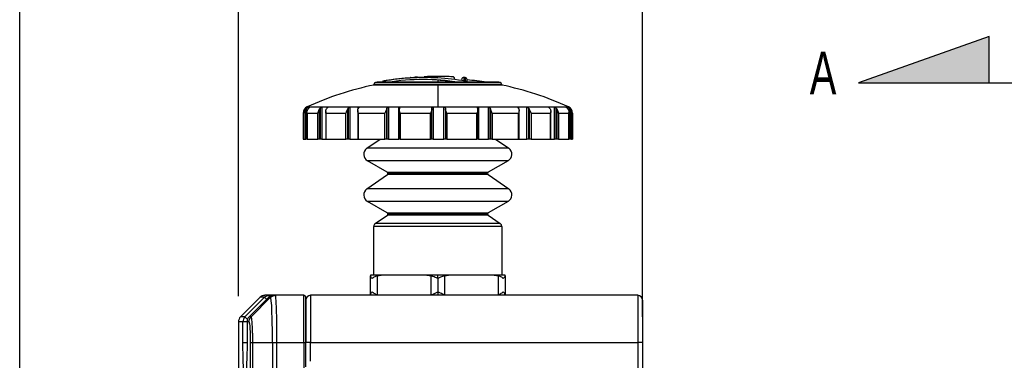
# Model space of a CAD drawing. Header units: millimetres. Extents: x 19 to 819, y 19 to 629.
# Tile 19 of 35: x 388 to 534, y 460 to 510. Entities that reach past the tile are written whole.
import ezdxf

# ---------------------------------------------------------------- set-up
doc = ezdxf.new("R2010")
doc.units = ezdxf.units.MM
doc.header["$LTSCALE"] = 3
doc.layers.add('DIMENSIONS', color=140, linetype='Continuous', lineweight=25)
doc.layers.add('TEXT', color=140, linetype='Continuous', lineweight=25)
doc.styles.add('SLDTEXTSTYLE0', font='TXT', dxfattribs={"width": 0.7})
doc.dimstyles.new('SLDDIMSTYLE0', dxfattribs={"dimtxt": 6.474023, "dimasz": 9.906, "dimexe": 0, "dimexo": 0.0625, "dimgap": 1.618506, "dimtad": 0, "dimtih": 1, "dimtoh": 1, "dimrnd": 1e-09, "dimzin": 12, "dimdsep": 46, "dimtxsty": 'SLDTEXTSTYLE0', "dimsah": 1, "dimcen": 0.09, "dimadec": 0, "dimazin": 3, "dimtfac": 1, "dimtofl": 0, "dimtmove": 0, "dimatfit": 3, "dimfxl": 0, "dimfrac": 2, "dimtolj": 1, "dimtzin": 12, "dimarcsym": 0})
doc.dimstyles.new('SLDDIMSTYLE2', dxfattribs={"dimtxt": 6.474023, "dimasz": 9.906, "dimexe": 0, "dimexo": 0.0625, "dimgap": 1.618506, "dimtad": 0, "dimtih": 1, "dimtoh": 1, "dimrnd": 1e-09, "dimzin": 4, "dimdsep": 46, "dimtxsty": 'SLDTEXTSTYLE0', "dimsah": 1, "dimcen": 0.09, "dimadec": 0, "dimazin": 1, "dimtfac": 1, "dimtofl": 0, "dimtmove": 0, "dimatfit": 3, "dimfxl": 0, "dimfrac": 2, "dimtolj": 1, "dimtzin": 12, "dimarcsym": 0})

# ---------------------------------------------------------------- blocks, each defined once
blk = doc.blocks.new('SW_BROKEN_VIEW_1')
at = {"color": 0}
for p, q in [((26.63, 10.44), (7.24, 3.55)), ((26.63, 3.55), (26.63, 10.44)), ((7.24, 3.55), (34.52, 3.55))]:
    blk.add_line(p, q, dxfattribs=at)
at = {"layer": 'TEXT', "color": 0, "insert": (0, 8.19), "char_height": 6.35, "attachment_point": 1, "style": 'SLDTEXTSTYLE0'}
blk.add_mtext('A', dxfattribs=at)
blk = doc.blocks.new('_D_8')
at = {"layer": 'DIMENSIONS'}
for p, q in [((387.95, 445.32), (387.95, 559.54)), ((480.45, 466.32), (480.45, 559.54)), ((387.95, 550.02), (421.41, 550.02)), ((430.18, 550.02), (428.01, 550.02)), ((428.01, 550.02), (428.01, 539.73)), ((449.42, 550.02), (451.59, 550.02)), ((451.59, 550.02), (451.59, 539.73)), ((480.45, 550.02), (458.19, 550.02)), ((428.01, 539.73), (430.18, 539.73)), ((451.59, 539.73), (449.42, 539.73))]:
    blk.add_line(p, q, dxfattribs=at)
for points in [[(387.95, 550.02), (397.86, 548.49), (397.86, 551.54)], [(480.45, 550.02), (470.55, 551.54), (470.55, 548.49)]]:
    blk.add_solid(points, dxfattribs=at)
at = {"layer": 'DIMENSIONS', "char_height": 6.35, "attachment_point": 1, "style": 'SLDTEXTSTYLE0'}
for s, insert in [('92.5', (430.18, 559.65)), ('3.64', (430.18, 547.91))]:
    blk.add_mtext(s, dxfattribs=dict(at, insert=insert))
blk = doc.blocks.new('_D_11')
at = {"layer": 'DIMENSIONS'}
for p, q in [((420.45, 469.41), (420.45, 531.55)), ((480.45, 472.62), (480.45, 531.55)), ((420.45, 522.02), (432.08, 522.02)), ((440.85, 522.02), (438.68, 522.02)), ((438.68, 522.02), (438.68, 511.73)), ((460.09, 522.02), (462.26, 522.02)), ((462.26, 522.02), (462.26, 511.73)), ((480.45, 522.02), (468.86, 522.02)), ((438.68, 511.73), (440.85, 511.73)), ((462.26, 511.73), (460.09, 511.73))]:
    blk.add_line(p, q, dxfattribs=at)
for points in [[(420.45, 522.02), (430.36, 520.5), (430.36, 523.55)], [(480.45, 522.02), (470.55, 523.55), (470.55, 520.5)]]:
    blk.add_solid(points, dxfattribs=at)
at = {"layer": 'DIMENSIONS', "char_height": 6.35, "attachment_point": 1, "style": 'SLDTEXTSTYLE0'}
for s, insert in [('60.0', (440.85, 531.66)), ('2.36', (440.85, 519.92))]:
    blk.add_mtext(s, dxfattribs=dict(at, insert=insert))

msp = doc.modelspace()

# ---------------------------------------------------------------- hatches: boundary and pattern name
at = {"linetype": 'Continuous'}
h = msp.add_hatch(color=7, dxfattribs=at)
h.paths.add_polyline_path([(531.933, 507.944), (512.544, 501.05), (531.933, 501.05)], flags=0)
h.paths.add_polyline_path([(531.933, 289.368), (531.933, 295.831), (512.544, 295.831)], flags=0)

# ---------------------------------------------------------------- linework, layer by layer
for p, q in [((446.021, 501.844), (445.975, 501.84)), ((446.709, 501.896), (446.477, 501.879)), ((447.003, 501.918), (446.994, 501.917)), ((448.027, 501.973), (448.027, 501.972)), ((450.053, 501.804), (450.053, 501.781)), ((452.563, 501.665), (452.563, 501.661)), ((452.563, 501.649), (452.563, 501.661)), ((454.129, 501.84), (454.129, 501.305)), ((459.553, 500.802), (440.553, 500.802)), ((440.553, 500.735), (440.553, 500.802)), ((450.053, 500.735), (440.553, 500.735)), ((450.053, 501.096), (440.794, 501.096)), ((450.053, 501.137), (441, 501.137)), ((450.053, 501.142), (441.057, 501.142)), ((441.836, 501.29), (441.901, 501.305)), ((450.053, 501.441), (450.053, 501.142)), ((450.053, 501.137), (450.053, 501.096)), ((459.106, 501.137), (450.053, 501.137)), ((459.312, 501.096), (450.053, 501.096)), ((450.053, 500.735), (450.053, 497.483)), ((459.553, 500.735), (450.053, 500.735)), ((454.403, 501.142), (454.403, 501.541)), ((459.553, 500.802), (459.553, 500.735)), ((430.431, 497.187), (430.512, 497.28)), ((430.512, 497.28), (430.512, 492.712)), ((431.029, 497.44), (430.744, 497.44)), ((430.744, 497.44), (430.744, 497.106)), ((430.869, 497.278), (430.793, 497.19)), ((432.493, 497.187), (432.564, 497.28)), ((432.564, 497.28), (432.564, 492.712)), ((433.641, 497.44), (432.841, 497.44)), ((432.841, 497.44), (432.841, 492.712)), ((433.573, 497.278), (433.506, 497.19)), ((433.641, 497.361), (433.641, 497.44)), ((436.673, 497.187), (436.726, 497.28)), ((436.726, 497.28), (436.726, 492.712)), ((438.233, 497.44), (437.013, 497.44)), ((437.013, 497.44), (437.013, 492.712)), ((438.265, 497.278), (438.215, 497.19)), ((438.233, 497.221), (438.233, 497.44)), ((442.468, 497.187), (442.496, 497.28)), ((442.496, 497.28), (442.496, 492.712)), ((444.25, 497.44), (442.758, 497.44)), ((442.758, 497.44), (442.758, 492.712)), ((444.25, 492.712), (444.25, 497.44)), ((444.378, 497.278), (444.352, 497.19)), ((449.177, 497.187), (449.177, 497.28)), ((450.967, 497.44), (449.384, 497.44)), ((449.384, 497.44), (449.384, 492.712)), ((450.967, 492.712), (450.967, 497.44)), ((451.177, 497.278), (451.177, 497.19)), ((455.963, 497.28), (455.951, 497.343)), ((455.951, 497.343), (455.951, 497.142)), ((455.991, 497.187), (455.963, 497.28)), ((457.574, 497.44), (456.089, 497.44)), ((456.089, 497.44), (456.089, 492.712)), ((457.574, 492.712), (457.574, 497.44)), ((457.839, 497.278), (457.866, 497.19)), ((457.839, 492.712), (457.839, 497.278)), ((462.09, 497.187), (462.037, 497.28)), ((463.274, 497.44), (462.067, 497.44)), ((462.067, 497.44), (462.067, 497.227)), ((463.274, 492.712), (463.274, 497.44)), ((463.563, 497.278), (463.612, 497.19)), ((463.563, 492.712), (463.563, 497.278)), ((467.379, 497.44), (466.596, 497.44)), ((466.596, 497.44), (466.596, 497.366)), ((466.737, 497.187), (466.665, 497.28)), ((467.379, 492.712), (467.379, 497.44)), ((467.657, 497.278), (467.724, 497.19)), ((467.657, 492.712), (467.657, 497.278)), ((469.125, 497.438), (469.129, 497.44)), ((469.394, 497.44), (469.129, 497.44)), ((469.371, 497.187), (469.29, 497.28)), ((469.394, 497.148), (469.394, 497.44)), ((469.628, 497.278), (469.704, 497.19)), ((469.628, 492.712), (469.628, 497.278)), ((430.053, 496.574), (430.053, 492.712)), ((430.053, 496.574), (430.197, 496.574)), ((430.197, 492.712), (430.197, 496.574)), ((430.431, 492.712), (430.431, 497.187)), ((430.627, 496.681), (430.627, 492.712)), ((430.633, 496.574), (432.215, 496.574)), ((430.633, 496.574), (430.633, 492.712)), ((432.215, 492.712), (432.215, 496.574)), ((432.493, 492.712), (432.493, 497.187)), ((433.406, 496.831), (433.406, 492.712)), ((433.44, 496.574), (436.383, 496.574)), ((433.44, 496.574), (433.44, 492.712)), ((436.383, 492.712), (436.383, 496.574)), ((436.673, 492.712), (436.673, 497.187)), ((438.168, 496.969), (438.168, 492.712)), ((438.25, 496.574), (442.201, 496.574)), ((438.25, 496.574), (438.25, 492.712)), ((442.201, 492.712), (442.201, 496.574)), ((442.468, 492.712), (442.468, 497.187)), ((444.34, 497.09), (444.352, 497.19)), ((444.34, 497.09), (444.34, 492.712)), ((444.484, 496.574), (448.966, 496.574)), ((444.484, 496.574), (444.484, 492.712)), ((448.966, 492.712), (448.966, 496.574)), ((449.177, 492.712), (449.177, 497.187)), ((451.177, 497.19), (451.177, 492.712)), ((451.39, 496.574), (455.862, 496.574)), ((451.39, 496.574), (451.39, 492.712)), ((455.862, 492.712), (455.862, 496.574)), ((456.004, 492.712), (456.004, 497.081)), ((457.866, 497.19), (457.866, 492.712)), ((458.134, 496.574), (462.057, 496.574)), ((458.134, 496.574), (458.134, 492.712)), ((462.057, 492.712), (462.057, 496.574)), ((462.137, 492.712), (462.137, 496.959)), ((463.612, 497.19), (463.612, 492.712)), ((463.904, 496.574), (466.804, 496.574)), ((463.904, 496.574), (463.904, 492.712)), ((466.804, 492.712), (466.804, 496.574)), ((466.837, 492.712), (466.837, 496.821)), ((467.724, 497.19), (467.724, 492.712)), ((468.003, 496.574), (469.531, 496.574)), ((468.003, 496.574), (468.003, 492.712)), ((469.531, 492.712), (469.531, 496.574)), ((469.536, 492.712), (469.536, 496.675)), ((469.704, 497.19), (469.704, 492.712)), ((469.937, 496.574), (470.053, 496.574)), ((469.937, 496.574), (469.937, 492.712)), ((470.053, 496.574), (470.053, 492.712)), ((430.053, 492.712), (430.197, 492.712)), ((430.197, 492.712), (430.431, 492.712)), ((430.512, 492.712), (430.431, 492.712)), ((430.627, 492.712), (430.512, 492.712)), ((430.633, 492.712), (430.627, 492.712)), ((430.633, 492.712), (432.215, 492.712)), ((432.493, 492.712), (432.215, 492.712)), ((432.564, 492.712), (432.493, 492.712)), ((432.841, 492.712), (432.564, 492.712)), ((432.841, 492.712), (433.369, 492.712)), ((433.44, 492.712), (433.406, 492.712)), ((433.44, 492.712), (436.383, 492.712)), ((436.673, 492.712), (436.383, 492.712)), ((436.726, 492.712), (436.673, 492.712)), ((437.013, 492.712), (436.726, 492.712)), ((437.013, 492.712), (438.233, 492.712)), ((438.25, 492.712), (438.168, 492.712)), ((438.25, 492.712), (442.201, 492.712)), ((439.522, 491.343), (441.477, 492.712)), ((442.468, 492.712), (442.201, 492.712)), ((442.496, 492.712), (442.468, 492.712)), ((442.758, 492.712), (442.496, 492.712)), ((442.758, 492.712), (444.25, 492.712)), ((444.34, 492.712), (444.25, 492.712)), ((444.484, 492.712), (444.34, 492.712)), ((444.484, 492.712), (448.966, 492.712)), ((449.177, 492.712), (448.966, 492.712)), ((449.384, 492.712), (449.177, 492.712)), ((449.384, 492.712), (450.967, 492.712)), ((451.177, 492.712), (450.967, 492.712)), ((451.39, 492.712), (451.177, 492.712)), ((451.39, 492.712), (455.862, 492.712)), ((456.004, 492.712), (455.862, 492.712)), ((456.089, 492.712), (456.004, 492.712)), ((456.089, 492.712), (457.574, 492.712)), ((457.839, 492.712), (457.574, 492.712)), ((457.866, 492.712), (457.839, 492.712)), ((458.134, 492.712), (457.866, 492.712)), ((458.134, 492.712), (462.057, 492.712)), ((458.629, 492.712), (460.584, 491.343)), ((462.137, 492.712), (462.057, 492.712)), ((462.067, 492.712), (463.274, 492.712)), ((463.563, 492.712), (463.274, 492.712)), ((463.612, 492.712), (463.563, 492.712)), ((463.904, 492.712), (463.612, 492.712)), ((463.904, 492.712), (466.804, 492.712)), ((466.837, 492.712), (466.804, 492.712)), ((466.837, 492.712), (467.379, 492.712)), ((467.657, 492.712), (467.379, 492.712)), ((467.724, 492.712), (467.657, 492.712)), ((468.003, 492.712), (467.724, 492.712)), ((468.003, 492.712), (469.531, 492.712)), ((469.536, 492.712), (469.531, 492.712)), ((469.628, 492.712), (469.536, 492.712)), ((469.704, 492.712), (469.628, 492.712)), ((469.937, 492.712), (469.704, 492.712)), ((469.937, 492.712), (470.053, 492.712)), ((460.584, 491.343), (439.522, 491.343)), ((460.503, 489.489), (439.603, 489.489)), ((442.553, 487.786), (439.603, 489.489)), ((460.503, 489.489), (457.553, 487.786)), ((439.522, 485.316), (442.568, 487.449)), ((442.553, 487.786), (457.553, 487.786)), ((457.538, 487.449), (442.568, 487.449)), ((442.653, 487.613), (457.453, 487.613)), ((457.538, 487.449), (460.584, 485.316)), ((460.584, 485.316), (439.522, 485.316)), ((460.503, 483.462), (439.603, 483.462)), ((442.553, 481.759), (439.603, 483.462)), ((460.503, 483.462), (457.553, 481.759)), ((440.766, 480.161), (442.568, 481.422)), ((442.553, 481.759), (457.553, 481.759)), ((457.538, 481.422), (442.568, 481.422)), ((442.653, 481.586), (457.453, 481.586)), ((457.538, 481.422), (459.34, 480.161)), ((440.553, 472.512), (440.553, 479.751)), ((459.553, 479.751), (440.553, 479.751)), ((459.34, 480.161), (440.766, 480.161)), ((459.553, 479.751), (459.553, 472.512)), ((440.053, 472.512), (440.053, 472.427)), ((441.666, 472.512), (440.053, 472.512)), ((440.053, 469.596), (440.053, 472.427)), ((441.053, 472.427), (441.666, 472.512)), ((441.053, 472.427), (441.053, 469.596)), ((448.44, 472.512), (441.666, 472.512)), ((448.44, 472.512), (449.053, 472.427)), ((450.053, 472.512), (448.44, 472.512)), ((449.053, 469.596), (449.053, 472.427)), ((450.053, 472.012), (450.053, 472.512)), ((451.666, 472.512), (450.053, 472.512)), ((451.053, 472.427), (451.666, 472.512)), ((451.053, 472.427), (451.053, 469.596)), ((458.44, 472.512), (451.666, 472.512)), ((458.44, 472.512), (459.053, 472.427)), ((460.053, 472.512), (458.44, 472.512)), ((459.053, 469.596), (459.053, 472.427)), ((460.053, 472.427), (460.053, 472.512)), ((460.053, 472.427), (460.053, 469.596)), ((450.053, 472.012), (450.053, 470.012)), ((425.034, 469.512), (424.367, 469.512)), ((425.93, 469.512), (425.034, 469.512)), ((425.034, 469.242), (425.034, 469.512)), ((425.26, 469.444), (425.646, 469.512)), ((425.93, 469.512), (425.646, 469.512)), ((430.153, 469.512), (425.93, 469.512)), ((430.153, 462.512), (430.153, 469.512)), ((431.153, 469.512), (431.153, 462.512)), ((479.753, 469.512), (431.153, 469.512)), ((450.053, 470.012), (450.053, 469.512)), ((479.753, 469.512), (479.753, 462.512)), ((423.66, 469.219), (420.746, 466.304)), ((421.41, 466.304), (424.328, 469.219)), ((424.94, 469.219), (422.02, 466.304)), ((422.316, 466.304), (425.222, 469.218)), ((424.328, 469.219), (423.66, 469.219)), ((425.222, 469.218), (424.94, 469.219)), ((430.453, 462.512), (430.453, 469.212)), ((430.453, 468.812), (430.453, 462.512)), ((480.453, 468.812), (480.453, 462.512)), ((420.453, 465.597), (420.453, 454.165)), ((421.118, 465.597), (420.453, 465.597)), ((421.41, 466.304), (420.746, 466.304)), ((421.118, 462.512), (421.118, 465.597)), ((421.725, 465.597), (421.118, 465.597)), ((421.725, 465.597), (421.725, 462.512)), ((421.728, 465.597), (421.725, 465.597)), ((421.728, 465.597), (421.728, 462.512)), ((422.024, 465.597), (421.728, 465.597)), ((422.019, 466.305), (422.02, 466.304)), ((421.118, 462.512), (421.731, 462.512)), ((421.728, 462.512), (421.725, 462.512)), ((422.26, 366.509), (422.26, 462.514)), ((422.578, 462.512), (425.492, 462.512)), ((422.578, 366.512), (422.578, 462.512)), ((425.492, 462.512), (425.492, 366.512)), ((425.492, 462.512), (426.171, 462.512)), ((426.171, 366.512), (426.171, 462.512)), ((426.171, 462.512), (430.153, 462.512)), ((430.153, 462.512), (430.153, 366.512)), ((430.153, 462.512), (430.453, 462.512)), ((430.453, 458.871), (430.453, 462.512)), ((431.153, 462.512), (430.453, 462.512)), ((431.153, 459.719), (431.153, 462.512)), ((431.153, 462.512), (479.753, 462.512)), ((479.753, 462.512), (479.753, 366.512)), ((480.453, 462.512), (479.753, 462.512)), ((480.453, 462.512), (480.453, 366.512))]:
    msp.add_line(p, q)
at = {"flags": 128}
for points in [[(446.997, 501.918), (446.997, 501.918), (446.995, 501.917), (446.991, 501.917), (446.971, 501.916), (446.917, 501.912), (446.855, 501.907), (446.84, 501.906), (446.839, 501.906), (446.838, 501.906), (446.838, 501.906), (446.838, 501.906), (446.838, 501.906), (446.838, 501.906), (446.838, 501.906), (446.839, 501.906), (446.843, 501.906), (446.851, 501.907), (446.86, 501.908), (446.861, 501.908), (446.861, 501.908), (446.861, 501.908), (446.861, 501.908), (446.861, 501.908), (446.861, 501.908), (446.824, 501.905), (446.709, 501.896)], [(459.106, 501.137), (459.099, 501.138), (459.092, 501.139), (459.085, 501.14), (459.078, 501.141), (459.07, 501.142), (459.063, 501.142), (459.056, 501.142), (459.049, 501.142), (458.876, 501.142), (458.364, 501.142), (457.533, 501.142), (456.414, 501.142), (455.051, 501.142), (453.496, 501.142), (451.808, 501.142), (450.053, 501.142)], [(450.053, 497.483), (453.586, 497.483), (457.2, 497.483), (460.678, 497.483), (462.286, 497.483), (463.782, 497.483), (466.197, 497.483), (467.991, 497.483), (469.096, 497.483), (469.469, 497.483)], [(424.626, 468.921), (424.543, 469.003), (424.455, 469.091), (424.388, 469.158), (424.345, 469.201), (424.328, 469.219)], [(421.783, 465.931), (421.731, 465.983), (421.625, 466.089), (421.537, 466.177), (421.471, 466.244), (421.428, 466.287), (421.41, 466.304)], [(422.316, 466.304), (422.164, 466.304), (422.02, 466.304)]]:
    msp.add_lwpolyline(points, dxfattribs=at)
for centre, radius, start, end in [((448.015, 466.643), 35.197, 86.68101, 100.00414), ((450.054, 454.972), 47.045, 90.00112, 92.46992), ((450.052, 454.984), 47.033, 87.29036, 89.99904), ((450.053, 455.014), 47.003, 87.28718, 89.99981), ((448.002, 466.539), 35.302, 80.0053, 86.66958), ((452.263, 501.665), 0.3, 359.99976, 87.28797), ((453.903, 501.558), 0.3, 85.33795, 176.51736), ((450.108, 455.671), 46.344, 85.02205, 85.27405), ((454.103, 501.541), 0.3, 359.99863, 85.0255), ((450.053, 455.017), 46.695, 101.73882, 114.57026), ((440.853, 500.802), 0.3, 101.36536, 179.99595), ((449.724, 456.668), 45.316, 101.09965, 101.36486), ((441.057, 500.844), 0.299, 89.97237, 101.13258), ((450.132, 454.558), 47.466, 99.47731, 99.98658), ((447.878, 466.587), 34.954, 81.34015, 98.65985), ((447.868, 466.492), 35.016, 81.70549, 86.423), ((450.054, 455.027), 46.684, 81.04573, 84.65499), ((450.389, 456.701), 45.283, 78.63509, 78.9005), ((459.253, 500.802), 0.3, 0.00425, 78.63445), ((450.053, 455.017), 46.694, 65.43181, 78.26116), ((431.053, 496.574), 1, 114.57047, 179.99925), ((469.053, 496.574), 1, 0.00079, 65.42932), ((440.153, 490.442), 1.1, 124.99988, 240.00014), ((459.953, 490.442), 1.1, 299.99985, 55.00015), ((442.453, 487.613), 0.2, 359.9962, 60.00626), ((442.453, 487.613), 0.2, 305.00039, 0.00226), ((457.653, 487.613), 0.2, 119.99374, 180.0038), ((457.653, 487.613), 0.2, 179.99758, 235.00029), ((440.153, 484.415), 1.1, 125.00022, 239.99976), ((459.953, 484.415), 1.1, 300.00023, 54.99982), ((442.453, 481.586), 0.2, 359.9999, 59.99829), ((442.453, 481.586), 0.2, 305.00039, 359.99799), ((457.653, 481.586), 0.2, 120.00171, 180.0001), ((457.653, 481.586), 0.2, 180.00185, 235.00029), ((441.053, 479.751), 0.5, 125.00165, 179.99802), ((459.053, 479.751), 0.5, 0.00246, 54.99818), ((424.367, 468.511), 1, 90.00235, 134.99821), ((430.153, 469.212), 0.3, 0.00039, 89.99868), ((431.153, 468.812), 0.7, 89.99995, 179.9998), ((479.753, 468.812), 0.7, 0.0002, 90.0001), ((421.453, 465.597), 1, 135.00054, 180.00017), ((422.118, 465.597), 1.001, 135.04044, 180.00536), ((422.725, 465.597), 1, 134.93818, 180.00068), ((422.729, 465.597), 1.001, 135.07688, 180.01054)]:
    msp.add_arc(centre, radius, start, end)
for points, knots in [([(450.053, 501.804), (449.297, 501.832), (448.003, 501.88), (446.069, 501.81), (444.238, 501.666), (442.955, 501.472), (442.305, 501.374)], [0, 0, 0, 0, 0.2916728, 0.4996165, 0.7461731, 1, 1, 1, 1]), ([(445.983, 501.84), (445.996, 501.841), (446.024, 501.844), (446.075, 501.848), (446.165, 501.855), (446.301, 501.865), (446.416, 501.874), (446.477, 501.879)], [0, 0, 0, 0, 0.077054, 0.1753993, 0.3049317, 0.6260209, 1, 1, 1, 1]), ([(447.054, 501.916), (447.043, 501.917), (447.022, 501.919), (447.002, 501.918), (446.992, 501.917)], [0, 0, 0, 0, 0.5057722, 1, 1, 1, 1]), ([(452.563, 501.661), (452.561, 501.688), (452.557, 501.741), (452.523, 501.821), (452.459, 501.899), (452.37, 501.95), (452.304, 501.962), (452.278, 501.964), (452.278, 501.964)], [0, 0, 0, 0, 0.1779617, 0.3434448, 0.5622185, 0.8322549, 0.9946161, 1, 1, 1, 1]), ([(453.927, 501.856), (453.927, 501.857), (453.927, 502.018), (453.927, 501.696), (453.927, 501.374)], [0, 0, 0, 0, 0.0017549, 1, 1, 1, 1]), ([(454.341, 501.142), (454.327, 501.165), (454.294, 501.215), (454.219, 501.272), (454.158, 501.294), (454.129, 501.305)], [0, 0, 0, 0, 0.2858296, 0.6614079, 1, 1, 1, 1]), ([(454.129, 501.305), (454.147, 501.29), (454.181, 501.263), (454.211, 501.206), (454.227, 501.166), (454.232, 501.144), (454.232, 501.142)], [0, 0, 0, 0, 0.3438095, 0.6562812, 0.9791457, 1, 1, 1, 1]), ([(430.512, 497.28), (430.536, 497.304), (430.579, 497.344), (430.643, 497.39), (430.692, 497.418), (430.724, 497.435), (430.74, 497.439), (430.744, 497.44)], [0, 0, 0, 0, 0.3553169, 0.6262425, 0.8208976, 0.9555683, 1, 1, 1, 1]), ([(430.637, 497.483), (430.688, 497.483), (430.892, 497.483), (431.346, 497.483), (432.022, 497.484), (432.873, 497.483), (434.314, 497.484), (436.518, 497.483), (438.961, 497.484), (441.155, 497.483), (443.484, 497.484), (446.458, 497.483), (448.84, 497.483), (450.053, 497.483)], [0, 0, 0, 0, 0.0078859, 0.0314851, 0.0702117, 0.1122839, 0.1630045, 0.2928932, 0.4527902, 0.5404043, 0.6319053, 0.8126345, 1, 1, 1, 1]), ([(431.029, 497.44), (431.031, 497.438), (431.038, 497.432), (431.012, 497.415), (430.991, 497.391), (430.94, 497.348), (430.9, 497.309), (430.873, 497.282), (430.869, 497.278)], [0, 0, 0, 0, 0.0288045, 0.1133192, 0.2718744, 0.5093977, 0.9226384, 1, 1, 1, 1]), ([(432.564, 497.28), (432.587, 497.304), (432.629, 497.347), (432.697, 497.392), (432.758, 497.42), (432.804, 497.437), (432.832, 497.439), (432.841, 497.44)], [0, 0, 0, 0, 0.3007795, 0.5489644, 0.7484185, 0.9159812, 1, 1, 1, 1]), ([(433.641, 497.44), (433.65, 497.44), (433.666, 497.44), (433.677, 497.416), (433.661, 497.388), (433.632, 497.346), (433.599, 497.308), (433.577, 497.282), (433.573, 497.278)], [0, 0, 0, 0, 0.11482999, 0.19293271, 0.31594508, 0.52264369, 0.92151449, 1, 1, 1, 1]), ([(436.726, 497.28), (436.744, 497.304), (436.779, 497.349), (436.845, 497.393), (436.909, 497.422), (436.965, 497.437), (437, 497.439), (437.013, 497.44)], [0, 0, 0, 0, 0.26239211, 0.49175867, 0.69308086, 0.88522287, 1, 1, 1, 1]), ([(438.233, 497.44), (438.247, 497.439), (438.271, 497.438), (438.303, 497.423), (438.315, 497.391), (438.304, 497.345), (438.283, 497.307), (438.267, 497.282), (438.265, 497.278)], [0, 0, 0, 0, 0.1841867, 0.3188677, 0.4392955, 0.6046741, 0.9328889, 1, 1, 1, 1]), ([(442.496, 497.28), (442.507, 497.304), (442.528, 497.349), (442.585, 497.394), (442.646, 497.423), (442.705, 497.438), (442.743, 497.439), (442.758, 497.44)], [0, 0, 0, 0, 0.237968, 0.4495328, 0.6486999, 0.8591199, 1, 1, 1, 1]), ([(444.25, 497.44), (444.268, 497.439), (444.301, 497.438), (444.345, 497.423), (444.378, 497.396), (444.395, 497.349), (444.388, 497.308), (444.38, 497.282), (444.378, 497.278)], [0, 0, 0, 0, 0.20876648, 0.383577, 0.53249236, 0.68701504, 0.94747072, 1, 1, 1, 1]), ([(449.177, 497.28), (449.179, 497.304), (449.183, 497.346), (449.223, 497.395), (449.276, 497.424), (449.33, 497.438), (449.368, 497.439), (449.384, 497.44)], [0, 0, 0, 0, 0.23522277, 0.42925271, 0.61852547, 0.83796601, 1, 1, 1, 1]), ([(450.967, 497.44), (450.987, 497.439), (451.025, 497.437), (451.079, 497.422), (451.125, 497.397), (451.164, 497.354), (451.176, 497.31), (451.177, 497.282), (451.177, 497.278)], [0, 0, 0, 0, 0.199745, 0.3857982, 0.5555895, 0.7223491, 0.9565651, 1, 1, 1, 1]), ([(455.951, 497.343), (455.953, 497.36), (455.957, 497.391), (455.995, 497.424), (456.041, 497.438), (456.074, 497.439), (456.089, 497.44)], [0, 0, 0, 0, 0.2567268, 0.4777753, 0.7548566, 1, 1, 1, 1]), ([(457.574, 497.44), (457.593, 497.439), (457.633, 497.437), (457.69, 497.421), (457.744, 497.396), (457.797, 497.355), (457.827, 497.312), (457.838, 497.282), (457.839, 497.278)], [0, 0, 0, 0, 0.1752261, 0.3554528, 0.5338043, 0.7158439, 0.9582732, 1, 1, 1, 1]), ([(461.99, 497.39), (461.992, 497.401), (461.996, 497.423), (462.031, 497.439), (462.055, 497.44), (462.067, 497.44)], [0, 0, 0, 0, 0.2928857, 0.6312216, 1, 1, 1, 1]), ([(462.037, 497.28), (462.023, 497.302), (462.001, 497.336), (461.993, 497.376), (461.99, 497.39)], [0, 0, 0, 0, 0.6367463, 1, 1, 1, 1]), ([(463.274, 497.44), (463.29, 497.439), (463.326, 497.436), (463.38, 497.42), (463.437, 497.395), (463.499, 497.355), (463.54, 497.312), (463.56, 497.282), (463.563, 497.278)], [0, 0, 0, 0, 0.144229, 0.3106056, 0.4905224, 0.6864692, 0.9546542, 1, 1, 1, 1]), ([(466.565, 497.422), (466.568, 497.427), (466.573, 497.44), (466.588, 497.44), (466.596, 497.44)], [0, 0, 0, 0, 0.4279589, 1, 1, 1, 1]), ([(466.665, 497.28), (466.647, 497.303), (466.616, 497.339), (466.577, 497.384), (466.569, 497.412), (466.565, 497.422)], [0, 0, 0, 0, 0.5061565, 0.8224138, 1, 1, 1, 1]), ([(467.379, 497.44), (467.391, 497.439), (467.419, 497.436), (467.463, 497.419), (467.516, 497.394), (467.58, 497.353), (467.627, 497.312), (467.653, 497.282), (467.657, 497.278)], [0, 0, 0, 0, 0.1072907, 0.2544413, 0.4322362, 0.6420652, 0.9473744, 1, 1, 1, 1]), ([(469.29, 497.28), (469.267, 497.303), (469.228, 497.342), (469.175, 497.387), (469.145, 497.416), (469.127, 497.43), (469.125, 497.437), (469.125, 497.438)], [0, 0, 0, 0, 0.4265554, 0.7220097, 0.905154, 0.9913534, 1, 1, 1, 1]), ([(469.394, 497.44), (469.4, 497.438), (469.416, 497.434), (469.446, 497.417), (469.489, 497.393), (469.548, 497.351), (469.595, 497.311), (469.623, 497.282), (469.628, 497.278)], [0, 0, 0, 0, 0.059643, 0.1807637, 0.3536528, 0.5797003, 0.9362488, 1, 1, 1, 1]), ([(430.431, 497.187), (430.396, 497.138), (430.308, 497.012), (430.227, 496.805), (430.201, 496.644), (430.197, 496.576), (430.197, 496.574)], [0, 0, 0, 0, 0.26967103, 0.69222598, 0.99130774, 1, 1, 1, 1]), ([(430.627, 496.681), (430.637, 496.796), (430.654, 496.98), (430.755, 497.132), (430.793, 497.19)], [0, 0, 0, 0, 0.6220704, 1, 1, 1, 1]), ([(430.633, 496.574), (430.633, 496.576), (430.629, 496.611), (430.628, 496.647), (430.627, 496.681)], [0, 0, 0, 0, 0.0540959, 1, 1, 1, 1]), ([(432.493, 497.187), (432.461, 497.137), (432.375, 497.007), (432.277, 496.805), (432.229, 496.645), (432.215, 496.576), (432.215, 496.574)], [0, 0, 0, 0, 0.261925, 0.6891546, 0.9913041, 1, 1, 1, 1]), ([(433.406, 496.831), (433.413, 496.925), (433.424, 497.053), (433.489, 497.161), (433.506, 497.19)], [0, 0, 0, 0, 0.7341797, 1, 1, 1, 1]), ([(433.44, 496.574), (433.439, 496.576), (433.418, 496.66), (433.412, 496.746), (433.406, 496.831)], [0, 0, 0, 0, 0.0229281, 1, 1, 1, 1]), ([(436.673, 497.187), (436.647, 497.137), (436.574, 497.001), (436.47, 496.803), (436.407, 496.645), (436.384, 496.576), (436.383, 496.574)], [0, 0, 0, 0, 0.2502706, 0.6803049, 0.9910537, 1, 1, 1, 1]), ([(438.168, 496.969), (438.172, 497.028), (438.176, 497.105), (438.208, 497.174), (438.215, 497.19)], [0, 0, 0, 0, 0.7721401, 1, 1, 1, 1]), ([(438.25, 496.574), (438.25, 496.576), (438.208, 496.692), (438.171, 496.825), (438.168, 496.958), (438.168, 496.969)], [0, 0, 0, 0, 0.015175, 0.9159296, 1, 1, 1, 1]), ([(442.468, 497.187), (442.45, 497.137), (442.401, 496.996), (442.299, 496.799), (442.23, 496.644), (442.202, 496.576), (442.201, 496.574)], [0, 0, 0, 0, 0.2390784, 0.669247, 0.990664, 1, 1, 1, 1]), ([(444.484, 496.574), (444.483, 496.576), (444.444, 496.669), (444.372, 496.835), (444.35, 497.012), (444.34, 497.09)], [0, 0, 0, 0, 0.0116678, 0.5624826, 1, 1, 1, 1]), ([(449.177, 497.187), (449.17, 497.137), (449.152, 496.994), (449.064, 496.795), (448.997, 496.643), (448.967, 496.576), (448.966, 496.574)], [0, 0, 0, 0, 0.2332745, 0.6604605, 0.9902944, 1, 1, 1, 1]), ([(451.39, 496.574), (451.389, 496.576), (451.358, 496.646), (451.29, 496.8), (451.201, 497), (451.183, 497.14), (451.177, 497.19)], [0, 0, 0, 0, 0.00964804, 0.35198725, 0.77130529, 1, 1, 1, 1]), ([(455.991, 497.187), (455.997, 497.137), (456.014, 496.997), (455.949, 496.792), (455.891, 496.642), (455.862, 496.576), (455.862, 496.574)], [0, 0, 0, 0, 0.2367008, 0.6583895, 0.9901192, 1, 1, 1, 1]), ([(458.134, 496.574), (458.134, 496.576), (458.104, 496.647), (458.034, 496.804), (457.932, 497.001), (457.883, 497.141), (457.866, 497.19)], [0, 0, 0, 0, 0.0092753, 0.3428847, 0.7654223, 1, 1, 1, 1]), ([(462.09, 497.187), (462.107, 497.137), (462.154, 497.005), (462.125, 496.792), (462.081, 496.642), (462.058, 496.576), (462.057, 496.574)], [0, 0, 0, 0, 0.2484523, 0.6648547, 0.9902439, 1, 1, 1, 1]), ([(463.904, 496.574), (463.904, 496.576), (463.88, 496.648), (463.816, 496.807), (463.711, 497.007), (463.639, 497.141), (463.612, 497.19)], [0, 0, 0, 0, 0.0088869, 0.3314579, 0.7541711, 1, 1, 1, 1]), ([(466.737, 497.187), (466.763, 497.138), (466.832, 497.012), (466.845, 496.796), (466.821, 496.642), (466.805, 496.576), (466.804, 496.574)], [0, 0, 0, 0, 0.2619855, 0.67674718, 0.99061707, 1, 1, 1, 1]), ([(468.003, 496.574), (468.003, 496.576), (467.989, 496.648), (467.94, 496.81), (467.841, 497.013), (467.756, 497.141), (467.724, 497.19)], [0, 0, 0, 0, 0.0086418, 0.3223342, 0.7425003, 1, 1, 1, 1]), ([(469.371, 497.187), (469.403, 497.138), (469.486, 497.014), (469.538, 496.801), (469.538, 496.643), (469.531, 496.576), (469.531, 496.574)], [0, 0, 0, 0, 0.2700894, 0.6876316, 0.9910436, 1, 1, 1, 1]), ([(469.937, 496.574), (469.937, 496.576), (469.934, 496.647), (469.907, 496.809), (469.825, 497.018), (469.738, 497.142), (469.704, 497.19)], [0, 0, 0, 0, 0.00864505, 0.31919435, 0.73478403, 1, 1, 1, 1]), ([(440.321, 472.012), (440.32, 472.013), (440.258, 472.069), (440.134, 472.187), (440.08, 472.346), (440.053, 472.427)], [0, 0, 0, 0, 0.0120516, 0.4952437, 1, 1, 1, 1]), ([(441.053, 472.427), (440.884, 472.359), (440.623, 472.253), (440.397, 472.081), (440.323, 472.013), (440.321, 472.012)], [0, 0, 0, 0, 0.6421532, 0.9928221, 1, 1, 1, 1]), ([(450.053, 472.012), (450.05, 472.013), (449.809, 472.122), (449.482, 472.276), (449.144, 472.395), (449.053, 472.427)], [0, 0, 0, 0, 0.0091037, 0.7316541, 1, 1, 1, 1]), ([(451.053, 472.427), (450.855, 472.353), (450.52, 472.226), (450.192, 472.074), (450.056, 472.013), (450.053, 472.012)], [0, 0, 0, 0, 0.5863896, 0.9908953, 1, 1, 1, 1]), ([(459.785, 472.012), (459.784, 472.013), (459.709, 472.081), (459.483, 472.253), (459.222, 472.359), (459.053, 472.427)], [0, 0, 0, 0, 0.0071775, 0.3578466, 1, 1, 1, 1]), ([(460.053, 472.427), (460.026, 472.346), (459.972, 472.187), (459.848, 472.069), (459.787, 472.013), (459.785, 472.012)], [0, 0, 0, 0, 0.5047567, 0.9879497, 1, 1, 1, 1]), ([(424.328, 469.219), (424.377, 469.262), (424.474, 469.35), (424.65, 469.441), (424.838, 469.5), (424.969, 469.508), (425.034, 469.512)], [0, 0, 0, 0, 0.2500648, 0.5000724, 0.7500466, 1, 1, 1, 1]), ([(425.222, 469.218), (425.309, 469.289), (425.45, 469.405), (425.699, 469.495), (425.85, 469.506), (425.93, 469.512)], [0, 0, 0, 0, 0.4249403, 0.693917, 1, 1, 1, 1]), ([(426.171, 462.512), (426.17, 463.036), (426.168, 463.928), (426.159, 465.022), (426.146, 465.794), (426.134, 466.33), (426.118, 466.885), (426.099, 467.468), (426.075, 468.084), (426.053, 468.591), (426.018, 468.998), (426.01, 469.296), (425.946, 469.467), (425.93, 469.512)], [0, 0, 0, 0, 0.2242248, 0.3816613, 0.4681715, 0.5545352, 0.6108025, 0.705637, 0.8041408, 0.8745433, 0.9223547, 0.9796531, 1, 1, 1, 1]), ([(440.053, 469.596), (440.08, 469.677), (440.134, 469.836), (440.258, 469.954), (440.32, 470.01), (440.321, 470.012)], [0, 0, 0, 0, 0.5047428, 0.987948, 1, 1, 1, 1]), ([(440.321, 470.012), (440.323, 470.01), (440.397, 469.943), (440.623, 469.77), (440.884, 469.664), (441.053, 469.596)], [0, 0, 0, 0, 0.007178, 0.3578495, 1, 1, 1, 1]), ([(449.053, 469.596), (449.251, 469.67), (449.586, 469.797), (449.914, 469.949), (450.05, 470.01), (450.053, 470.012)], [0, 0, 0, 0, 0.5863867, 0.9908952, 1, 1, 1, 1]), ([(451.053, 469.596), (450.855, 469.67), (450.52, 469.797), (450.192, 469.949), (450.056, 470.01), (450.053, 470.012)], [0, 0, 0, 0, 0.5863875, 0.9908952, 1, 1, 1, 1]), ([(459.785, 470.012), (459.784, 470.01), (459.641, 469.881), (459.4, 469.724), (459.137, 469.627), (459.053, 469.596)], [0, 0, 0, 0, 0.0071804, 0.6816421, 1, 1, 1, 1]), ([(460.053, 469.596), (460.026, 469.677), (459.972, 469.836), (459.848, 469.954), (459.787, 470.01), (459.785, 470.012)], [0, 0, 0, 0, 0.5047432, 0.9879494, 1, 1, 1, 1]), ([(424.94, 469.219), (424.987, 469.265), (425.081, 469.357), (425.2, 469.415), (425.26, 469.444)], [0, 0, 0, 0, 0.4949899, 1, 1, 1, 1]), ([(425.492, 462.512), (425.494, 463.368), (425.497, 464.95), (425.401, 467.01), (425.404, 468.404), (425.26, 469.048), (425.222, 469.218)], [0, 0, 0, 0, 0.3819713, 0.7057479, 0.922365, 1, 1, 1, 1]), ([(422.024, 465.597), (422.029, 465.675), (422.04, 465.823), (422.127, 466.073), (422.244, 466.216), (422.316, 466.304)], [0, 0, 0, 0, 0.299417, 0.5661711, 1, 1, 1, 1]), ([(422.26, 462.514), (422.259, 462.715), (422.257, 463.111), (422.242, 463.843), (422.185, 464.589), (422.175, 465.241), (422.056, 465.522), (422.024, 465.597)], [0, 0, 0, 0, 0.1937714, 0.3830538, 0.7066244, 0.9211077, 1, 1, 1, 1]), ([(422.578, 462.512), (422.577, 462.76), (422.574, 463.245), (422.559, 464.141), (422.495, 465.054), (422.483, 465.853), (422.352, 466.208), (422.316, 466.304)], [0, 0, 0, 0, 0.1952077, 0.3815605, 0.7038477, 0.9192513, 1, 1, 1, 1]), ([(421.728, 462.512), (421.726, 461.833), (421.723, 460.58), (421.62, 458.788), (421.607, 457.937), (421.397, 456.892), (421.203, 457.934), (421.203, 458.786), (421.119, 460.579), (421.118, 461.832), (421.118, 462.512)], [0, 0, 0, 0, 0.1909352, 0.3525658, 0.4607202, 0.500185, 0.5392093, 0.6472109, 0.8089157, 1, 1, 1, 1]), ([(422.26, 462.514), (422.27, 462.514), (422.303, 462.513), (422.367, 462.513), (422.463, 462.512), (422.537, 462.512), (422.578, 462.512)], [0, 0, 0, 0, 0.0998489, 0.30512158, 0.60868787, 1, 1, 1, 1])]:
    msp.add_open_spline(points, degree=3, knots=knots)

# ---------------------------------------------------------------- block references
at = {"color": 7, "linetype": 'Continuous'}
msp.add_blockref('SW_BROKEN_VIEW_1', (505.3, 497.499), dxfattribs=at)

# ---------------------------------------------------------------- dimensions: what is measured, and where the dimension line sits
at = {"layer": 'DIMENSIONS'}
for base, p1, p2, dimstyle, picture, middle in [((480.453, 550.017), (387.953, 441.512), (480.453, 462.512), 'SLDDIMSTYLE0', '_D_8', (439.802, 550.017)), ((420.453, 522.024), (480.453, 468.812), (420.453, 465.597), 'SLDDIMSTYLE2', '_D_11', (450.468, 522.024))]:
    dim = msp.add_linear_dim(base=base, p1=p1, p2=p2, dimstyle=dimstyle, dxfattribs=at)
    dim.commit()
    dim.dimension.update_dxf_attribs({"geometry": picture, "text_midpoint": middle, "dimtype": 160})

doc.saveas('drawing.dxf')
